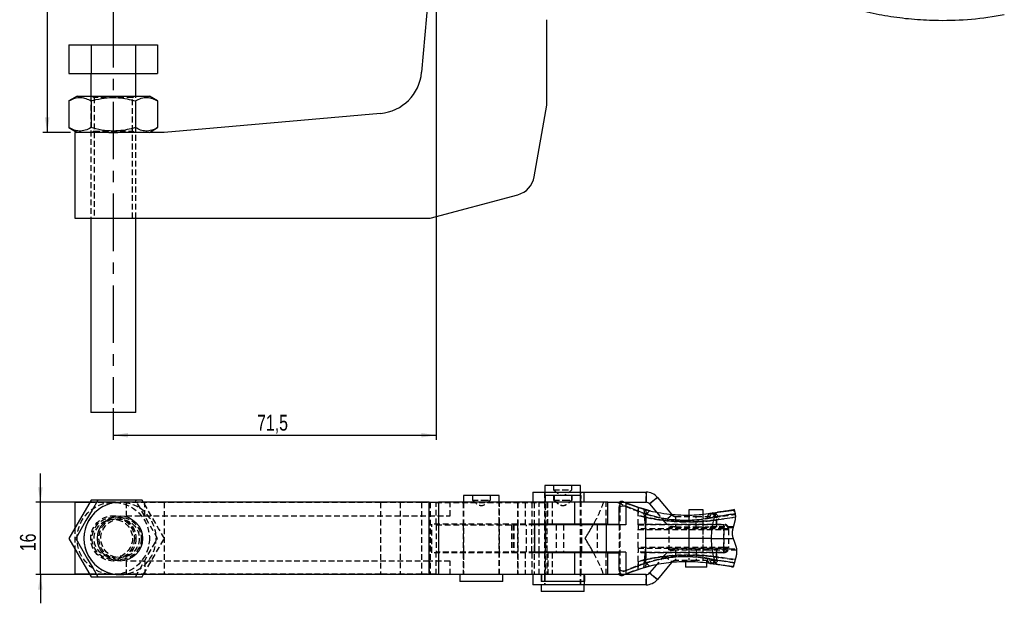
# Model space of a CAD drawing. Extents: x 35 to 398, y 17 to 289.
# Tile 1 of 7: x 35 to 253, y 17 to 147. Entities that reach past the tile are written whole.
import ezdxf

# ---------------------------------------------------------------- set-up
doc = ezdxf.new("R2010")
doc.units = 0
doc.linetypes.add('CENTERX2', pattern=[20.32, 12.7, -2.54, 2.54, -2.54])
doc.linetypes.add('HIDDEN', pattern=[1.905, 1.27, -0.635])
doc.layers.get('0').update_dxf_attribs({"linetype": 'CONTINUOUS'})
doc.styles.add('SLDTEXTSTYLE0', font='TXT', dxfattribs={"width": 0.75})
doc.dimstyles.new('SLDDIMSTYLE0', dxfattribs={"dimtxt": 3.5, "dimasz": 3.302, "dimexe": 0, "dimexo": 0.0625, "dimgap": 0.875, "dimtad": 1, "dimdec": 3, "dimrnd": 1e-09, "dimzin": 12, "dimtxsty": 'SLDTEXTSTYLE0', "dimsah": 1, "dimcen": 0.09, "dimazin": 3, "dimtfac": 1, "dimtdec": 3, "dimtofl": 0, "dimtmove": 0, "dimatfit": 3, "dimtolj": 1, "dimtzin": 12})
doc.dimstyles.new('SLDDIMSTYLE3', dxfattribs={"dimtxt": 3.5, "dimasz": 3.302, "dimexe": 0, "dimexo": 0.0625, "dimgap": 0.875, "dimtad": 1, "dimdec": 3, "dimrnd": 1e-09, "dimzin": 12, "dimtxsty": 'SLDTEXTSTYLE0', "dimsah": 1, "dimcen": 0.09, "dimazin": 3, "dimtfac": 1, "dimtdec": 3, "dimtmove": 0, "dimatfit": 3, "dimtolj": 1, "dimtzin": 12})

# ---------------------------------------------------------------- blocks, each defined once
blk = doc.blocks.new('_D')
at = {"color": 179, "linetype": 'CONTINUOUS'}
for p, q in [((48.49, 214.59), (40.37, 214.59)), ((41.37, 214.59), (41.37, 121.59)), ((46.49, 121.59), (40.37, 121.59))]:
    blk.add_line(p, q, dxfattribs=at)
for points in [[(41.37, 214.59), (40.86, 211.29), (41.88, 211.29)], [(41.37, 121.59), (41.88, 124.9), (40.86, 124.9)]]:
    blk.add_solid(points, dxfattribs=at)
at = {"color": 179, "linetype": 'CONTINUOUS', "insert": (36.86, 166.32, 0.1), "char_height": 3.5, "attachment_point": 1, "rotation": 90, "style": 'SLDTEXTSTYLE0'}
blk.add_mtext('93', dxfattribs=at)
blk = doc.blocks.new('_D_2')
at = {"color": 179, "linetype": 'CONTINUOUS'}
for p, q in [((127.49, 170.85), (127.49, 53.57)), ((55.99, 60.57), (55.99, 53.57)), ((55.99, 54.57), (127.49, 54.57))]:
    blk.add_line(p, q, dxfattribs=at)
for points in [[(55.99, 54.57), (59.29, 54.07), (59.29, 55.08)], [(127.49, 54.57), (124.19, 55.08), (124.19, 54.07)]]:
    blk.add_solid(points, dxfattribs=at)
at = {"color": 179, "linetype": 'CONTINUOUS', "insert": (87.84, 59.09, 0.1), "char_height": 3.5, "attachment_point": 1, "style": 'SLDTEXTSTYLE0'}
blk.add_mtext('71,5', dxfattribs=at)
blk = doc.blocks.new('_D_4')
at = {"color": 179, "linetype": 'CONTINUOUS'}
for p, q in [((39.85, 39.73), (39.85, 46.08)), ((56.49, 39.73), (38.85, 39.73)), ((39.85, 23.73), (39.85, 39.73)), ((56.49, 23.73), (38.85, 23.73)), ((39.85, 23.73), (39.85, 17.38))]:
    blk.add_line(p, q, dxfattribs=at)
for points in [[(39.85, 39.73), (40.36, 43.03), (39.34, 43.03)], [(39.85, 23.73), (39.34, 20.43), (40.36, 20.43)]]:
    blk.add_solid(points, dxfattribs=at)
at = {"color": 179, "linetype": 'CONTINUOUS', "insert": (35.34, 28.91, 3.6), "char_height": 3.5, "attachment_point": 1, "rotation": 90, "style": 'SLDTEXTSTYLE0'}
blk.add_mtext('16', dxfattribs=at)

msp = doc.modelspace()

# ---------------------------------------------------------------- linework, layer by layer
at = {"color": 7, "linetype": 'CONTINUOUS'}
for p, q in [((127.4896, 171.8537), (124.2546, 134.8778)), ((151.9896, 127.5936), (151.9896, 146.5207)), ((46.1746, 140.9936), (46.1746, 134.5936)), ((46.1746, 140.9936), (51.0821, 140.9936)), ((51.0821, 140.9936), (51.0821, 134.5936)), ((51.0821, 140.9936), (60.897, 140.9936)), ((60.897, 140.9936), (60.897, 134.5936)), ((60.897, 140.9936), (65.8045, 140.9936)), ((65.8045, 140.9936), (65.8045, 134.5936)), ((46.1746, 134.5936), (51.0821, 134.5936)), ((50.9896, 134.5936), (50.9896, 129.5936)), ((51.0821, 134.5936), (60.897, 134.5936)), ((60.897, 134.5936), (65.8045, 134.5936)), ((60.9896, 129.5936), (60.9896, 134.5936)), ((47.9896, 129.5936), (46.1746, 128.5458)), ((47.9896, 129.5936), (63.9896, 129.5936)), ((65.8045, 128.5458), (63.9896, 129.5936)), ((46.1746, 128.5458), (46.1746, 122.6415)), ((51.0821, 128.5458), (51.0821, 122.6415)), ((60.897, 128.5458), (60.897, 122.6415)), ((65.8045, 128.5458), (65.8045, 122.6415)), ((149.1961, 111.7514), (151.9896, 127.5936)), ((115.1642, 125.7874), (67.2295, 121.5936)), ((46.1746, 122.6415), (47.9896, 121.5936)), ((63.9896, 121.5936), (65.8045, 122.6415)), ((47.4896, 121.5936), (47.4896, 102.5936)), ((54.9915, 121.5936), (47.4896, 121.5936)), ((54.9915, 121.5936), (56.9876, 121.5936)), ((67.2295, 121.5936), (56.9876, 121.5936)), ((126.173, 102.5936), (145.5662, 107.79)), ((47.4896, 102.5936), (126.173, 102.5936)), ((50.9896, 102.5936), (50.9896, 59.5936)), ((60.9896, 59.5936), (60.9896, 102.5936)), ((60.9896, 59.5936), (50.9896, 59.5936)), ((148.8896, 41.981), (148.8896, 39.731)), ((148.8896, 41.981), (160.2224, 41.981)), ((151.5208, 43.481), (151.5208, 41.981)), ((159.4583, 43.481), (151.5208, 43.481)), ((159.4583, 41.981), (159.4583, 43.481)), ((160.2224, 39.731), (160.2224, 41.981)), ((160.2224, 41.981), (173.9624, 41.981)), ((173.9624, 41.981), (173.9624, 39.731)), ((51.0821, 40.231), (46.1746, 31.731)), ((47.4896, 39.6685), (47.4896, 34.0086)), ((50.7573, 39.6685), (47.4896, 39.6685)), ((52.479, 40.231), (51.0821, 40.231)), ((62.397, 40.231), (52.5821, 40.231)), ((125.8965, 39.731), (57.4896, 39.731)), ((62.7218, 39.6685), (62.397, 40.231)), ((125.8965, 23.731), (125.8965, 39.731)), ((125.8965, 39.731), (127.967, 39.731)), ((127.967, 39.731), (127.967, 23.731)), ((158.0777, 39.731), (127.967, 39.731)), ((133.5208, 41.231), (133.5208, 39.731)), ((141.4583, 41.231), (133.5208, 41.231)), ((141.4583, 39.731), (141.4583, 41.231)), ((151.5208, 41.231), (151.5208, 39.731)), ((159.4583, 41.231), (151.5208, 41.231)), ((158.0777, 39.731), (158.0777, 34.881)), ((165.4896, 39.731), (158.0777, 39.731)), ((159.4583, 39.731), (159.4583, 41.231)), ((165.4896, 34.881), (165.4896, 39.731)), ((165.4896, 39.731), (173.9624, 39.731)), ((169.3784, 39.6523), (173.2236, 38.2874)), ((176.452, 40.8201), (174.7284, 39.3738)), ((174.7284, 39.3738), (176.2411, 37.5711)), ((176.452, 40.8201), (179.5861, 37.085)), ((167.9896, 38.4732), (167.9896, 38.731)), ((167.9896, 34.731), (167.9896, 38.4732)), ((173.5201, 37.2855), (169.4517, 38.8477)), ((174.3563, 37.9964), (172.8545, 38.4184)), ((173.2236, 38.2874), (173.6375, 38.1699)), ((173.9343, 37.1524), (173.5201, 37.2855)), ((183.4388, 38.081), (183.4388, 36.9058)), ((186.6138, 38.081), (183.4388, 38.081)), ((186.6138, 37.1002), (186.6138, 38.081)), ((188.7774, 37.3791), (189.9034, 37.5648)), ((189.3439, 37.4484), (192.863, 37.9397)), ((193.278, 38.0799), (192.8376, 38.0186)), ((158.0777, 34.881), (149.2551, 34.881)), ((149.2551, 34.881), (149.2551, 28.581)), ((151.5208, 34.881), (151.5208, 34.731)), ((165.4896, 34.881), (158.0777, 34.881)), ((159.4583, 34.731), (159.4583, 34.881)), ((159.5682, 34.731), (159.5682, 34.881)), ((165.4896, 34.881), (167.9896, 34.881)), ((189.1019, 36.4634), (188.0783, 36.2599)), ((189.0993, 36.4501), (189.1019, 36.4634)), ((162.2369, 34.731), (149.2551, 34.731)), ((169.4818, 34.731), (162.2369, 34.731)), ((46.1746, 31.731), (51.0821, 23.231)), ((188.4377, 31.731), (173.9338, 31.731)), ((188.4377, 31.731), (193.2801, 31.731)), ((47.4896, 29.4535), (47.4896, 23.7935)), ((162.2369, 28.731), (149.2551, 28.731)), ((158.0777, 28.581), (149.2551, 28.581)), ((151.5208, 28.731), (151.5208, 28.581)), ((158.0777, 28.581), (158.0777, 23.731)), ((165.4896, 28.581), (158.0777, 28.581)), ((159.4583, 28.581), (159.4583, 28.731)), ((159.5682, 28.581), (159.5682, 28.731)), ((169.4818, 28.731), (162.2369, 28.731)), ((165.4896, 23.731), (165.4896, 28.581)), ((165.4896, 28.581), (167.9896, 28.581)), ((167.9896, 24.9889), (167.9896, 28.731)), ((169.4517, 24.6143), (173.5201, 26.1766)), ((173.5201, 26.1766), (173.9343, 26.3097)), ((179.5916, 26.3836), (176.452, 22.642)), ((182.6513, 26.5456), (182.6513, 25.381)), ((187.4013, 25.381), (187.4013, 26.27)), ((187.5189, 27.3094), (189.0926, 27.0315)), ((188.0531, 26.1928), (188.7774, 26.0829)), ((189.9226, 25.9229), (188.1817, 26.1775)), ((189.0926, 27.0315), (189.0902, 27.0439)), ((167.9896, 24.731), (167.9896, 24.9889)), ((173.2236, 25.1747), (169.3784, 23.8097)), ((174.8679, 25.6094), (172.1896, 24.8568)), ((173.6375, 25.2922), (173.2236, 25.1747)), ((176.2454, 25.8961), (174.7284, 24.0882)), ((174.7284, 24.0882), (176.452, 22.642)), ((175.7864, 25.7978), (174.8679, 25.6094)), ((187.4013, 25.381), (182.6513, 25.381)), ((188.7774, 26.0829), (188.3379, 26.1537)), ((192.8376, 25.4435), (188.7774, 26.0829)), ((193.3039, 25.3786), (192.8376, 25.4435)), ((192.863, 25.5224), (192.982, 25.508)), ((50.7573, 23.7935), (47.4896, 23.7935)), ((51.0821, 23.231), (52.479, 23.231)), ((52.5821, 23.231), (62.397, 23.231)), ((125.8965, 23.731), (57.4896, 23.731)), ((62.397, 23.231), (62.7218, 23.7935)), ((127.967, 23.731), (125.8965, 23.731)), ((158.0777, 23.731), (127.967, 23.731)), ((132.7271, 23.731), (132.7271, 22.231)), ((142.2521, 22.231), (132.7271, 22.231)), ((142.2521, 22.231), (142.2521, 23.731)), ((148.8896, 23.731), (148.8896, 21.481)), ((150.7271, 23.731), (150.7271, 22.231)), ((160.2521, 22.231), (150.7271, 22.231)), ((165.4896, 23.731), (158.0777, 23.731)), ((160.2224, 22.231), (160.2224, 21.481)), ((160.2521, 22.231), (160.2521, 23.731)), ((173.9624, 23.731), (165.4896, 23.731)), ((173.9624, 23.731), (173.9624, 21.481)), ((160.2224, 21.481), (148.8896, 21.481)), ((150.7271, 21.481), (150.7271, 19.981)), ((160.2521, 19.981), (150.7271, 19.981)), ((173.9624, 21.481), (160.2224, 21.481)), ((160.2521, 19.981), (160.2521, 21.481))]:
    msp.add_line(p, q, dxfattribs=at)
at = {"color": 179, "linetype": 'CENTERX2'}
msp.add_line((55.9896, 148.6735), (55.9896, 61.5739), dxfattribs=at)
at = {"color": 7, "linetype": 'HIDDEN'}
for p, q in [((50.9896, 129.5936), (50.9896, 102.5936)), ((51.3163, 129.5936), (51.7396, 129.2973)), ((60.2396, 129.2973), (51.7396, 129.2973)), ((51.7396, 129.2973), (51.7396, 121.89)), ((60.2396, 129.2973), (60.6628, 129.5936)), ((60.2396, 121.89), (60.2396, 129.2973)), ((60.9896, 102.5936), (60.9896, 129.5936)), ((51.7396, 121.89), (51.3163, 121.5936)), ((51.7396, 121.89), (60.2396, 121.89)), ((51.7396, 121.5936), (51.7396, 102.5936)), ((60.6628, 121.5936), (60.2396, 121.89)), ((60.2396, 102.5936), (60.2396, 121.5936)), ((151.4896, 41.981), (151.4896, 39.731)), ((151.5208, 41.981), (151.5208, 41.231)), ((153.4896, 43.481), (153.4896, 42.481)), ((153.4896, 42.481), (155.4896, 42.481)), ((155.4896, 42.481), (157.4896, 42.481)), ((157.4896, 42.481), (157.4896, 43.481)), ((159.4583, 41.231), (159.4583, 41.981)), ((159.4896, 39.731), (159.4896, 41.981)), ((173.9624, 39.731), (173.9624, 41.981)), ((67.2294, 39.6685), (50.7573, 39.6685)), ((58.8354, 39.731), (58.8354, 36.731)), ((65.8045, 31.731), (60.897, 40.231)), ((62.9865, 36.731), (62.9865, 39.731)), ((67.2294, 39.6685), (67.2294, 23.7935)), ((115.1642, 39.6685), (67.2294, 39.6685)), ((115.1642, 39.6685), (115.1642, 23.7935)), ((124.2546, 39.6685), (115.1642, 39.6685)), ((119.4896, 39.731), (119.4896, 23.731)), ((124.2546, 39.6685), (124.2546, 23.7935)), ((127.4896, 39.6685), (124.2546, 39.6685)), ((125.8965, 36.731), (125.8965, 39.731)), ((126.173, 39.6685), (126.173, 23.7935)), ((127.4896, 34.881), (127.4896, 39.731)), ((127.4896, 39.6685), (152.2367, 39.6685)), ((130.5486, 36.731), (130.5486, 39.731)), ((133.4896, 39.731), (133.4896, 34.881)), ((133.5208, 39.731), (133.5208, 23.731)), ((135.4896, 41.231), (135.4896, 40.231)), ((135.4896, 40.231), (137.804, 40.231)), ((137.804, 40.231), (139.4896, 40.231)), ((139.4896, 40.231), (139.4896, 41.231)), ((141.4583, 23.731), (141.4583, 39.731)), ((141.4896, 34.881), (141.4896, 39.731)), ((145.4896, 39.731), (145.4896, 34.881)), ((145.5662, 39.6685), (145.5662, 23.7935)), ((147.1972, 39.731), (147.1972, 34.881)), ((148.6909, 39.731), (148.6909, 34.881)), ((149.1961, 39.6685), (149.1961, 23.7935)), ((150.2915, 34.881), (150.2915, 39.731)), ((151.4896, 39.731), (151.4896, 34.881)), ((151.5208, 39.731), (151.5208, 34.881)), ((151.6307, 41.231), (151.6307, 23.731)), ((151.9896, 39.6685), (151.9896, 23.7935)), ((152.2367, 34.731), (152.2367, 39.6685)), ((153.1972, 39.731), (153.1972, 34.881)), ((153.4896, 41.231), (153.4896, 40.231)), ((153.4896, 40.231), (155.804, 40.231)), ((153.5994, 41.231), (153.5994, 40.231)), ((155.804, 40.231), (157.4896, 40.231)), ((157.4896, 40.231), (157.4896, 41.231)), ((157.4896, 40.231), (157.5994, 40.231)), ((157.5994, 40.231), (157.5994, 41.231)), ((159.5682, 41.231), (159.4583, 41.231)), ((159.4583, 34.881), (159.4583, 39.731)), ((159.4896, 34.881), (159.4896, 39.731)), ((159.5682, 34.881), (159.5682, 41.231)), ((165.1105, 34.881), (165.1105, 39.731)), ((168.1896, 39.8401), (167.9896, 39.731)), ((168.1896, 39.8401), (168.1896, 39.731)), ((168.1896, 24.131), (168.1896, 39.331)), ((168.9659, 39.8296), (169.1935, 39.731)), ((174.7284, 39.3738), (176.452, 40.8201)), ((172.1896, 38.6052), (174.8679, 37.8526)), ((172.1896, 38.6052), (172.1896, 36.835)), ((172.8545, 38.4184), (172.1896, 38.6052)), ((172.1896, 36.835), (172.1896, 38.6052)), ((173.5201, 37.2855), (173.9343, 37.1524)), ((173.6375, 38.1699), (173.7638, 38.0805)), ((174.8679, 37.8526), (174.3563, 37.9964)), ((176.2411, 37.5711), (177.9857, 35.492)), ((179.5861, 37.085), (179.7093, 36.9382)), ((186.6138, 26.881), (186.6138, 37.1002)), ((188.1817, 37.2845), (188.3456, 37.3091)), ((188.3456, 37.3091), (189.3439, 37.4484)), ((193.5151, 38.02), (192.8423, 37.9368)), ((192.863, 37.9397), (193.5156, 38.0186)), ((193.4854, 38.1087), (193.278, 38.0799)), ((58.8354, 36.731), (62.9865, 36.731)), ((62.9865, 36.731), (125.8965, 36.731)), ((125.8965, 36.731), (130.5486, 36.731)), ((149.2551, 34.881), (126.5214, 34.881)), ((126.5214, 28.581), (126.5214, 34.881)), ((127.4896, 34.881), (127.4896, 34.731)), ((173.9338, 36.3936), (172.1896, 36.835)), ((172.1896, 36.835), (173.9338, 36.3936)), ((172.1896, 34.731), (172.1896, 36.835)), ((172.1896, 34.881), (191.1896, 34.881)), ((173.9338, 34.881), (173.9338, 36.3936)), ((173.9338, 36.3936), (173.9338, 34.731)), ((179.7093, 36.9382), (177.9857, 35.492)), ((180.4753, 36.581), (180.4753, 34.331)), ((180.4753, 36.581), (185.0263, 36.581)), ((183.4263, 36.581), (183.4263, 34.331)), ((183.4388, 36.9058), (183.4388, 26.881)), ((185.0263, 34.331), (185.0263, 36.581)), ((185.0263, 36.581), (189.6263, 36.581)), ((186.6263, 34.331), (186.6263, 36.581)), ((187.5189, 36.1526), (189.0926, 36.4305)), ((189.0926, 36.4305), (189.0902, 36.4182)), ((189.5419, 35.8255), (189.3608, 35.8011)), ((193.7873, 36.4093), (189.5419, 35.8255)), ((189.5419, 35.8259), (190.0071, 35.8998)), ((189.5419, 35.8259), (189.5419, 34.731)), ((189.5419, 34.881), (189.5419, 35.8255)), ((189.6263, 34.331), (189.6263, 36.581)), ((190.0071, 35.8998), (193.7909, 36.4868)), ((191.1896, 34.881), (191.1896, 33.881)), ((47.4896, 34.0086), (47.4896, 29.4535)), ((127.4896, 34.731), (127.4896, 28.731)), ((127.4896, 34.731), (145.4896, 34.731)), ((133.4896, 34.731), (133.4896, 28.731)), ((141.4896, 28.731), (141.4896, 34.731)), ((144.1796, 34.731), (144.1796, 28.731)), ((144.5395, 34.731), (144.5395, 28.731)), ((144.6562, 34.731), (144.6562, 28.731)), ((149.2551, 34.731), (145.4896, 34.731)), ((145.4896, 34.731), (145.4896, 28.731)), ((147.4896, 28.731), (147.4896, 34.731)), ((148.6909, 28.731), (148.6909, 34.731)), ((150.2915, 28.731), (150.2915, 34.731)), ((151.4896, 34.731), (151.4896, 28.731)), ((151.5208, 34.731), (151.5208, 28.731)), ((151.697, 34.731), (151.697, 28.731)), ((154.036, 34.731), (154.036, 28.731)), ((155.6396, 34.731), (155.6396, 28.731)), ((159.4583, 28.731), (159.4583, 34.731)), ((159.4896, 28.731), (159.4896, 34.731)), ((159.5682, 28.731), (159.5682, 34.731)), ((159.697, 28.731), (159.697, 34.731)), ((163.1431, 34.731), (163.1431, 28.731)), ((165.1105, 34.731), (165.1105, 28.731)), ((165.1896, 28.731), (165.1896, 34.731)), ((167.9896, 34.731), (167.9896, 28.731)), ((172.1896, 34.731), (173.9338, 34.731)), ((172.1896, 34.731), (172.1896, 33.731)), ((191.1896, 33.881), (172.1896, 33.881)), ((172.1896, 33.731), (191.1896, 33.731)), ((172.1896, 29.731), (172.1896, 33.731)), ((189.5419, 34.731), (173.9338, 34.731)), ((179.0263, 34.231), (179.1263, 34.331)), ((179.0263, 34.231), (179.0263, 34.0436)), ((179.0263, 34.0436), (179.0263, 29.4185)), ((193.2478, 34.0436), (179.0263, 34.0436)), ((180.4753, 34.331), (179.1263, 34.331)), ((180.4753, 34.331), (185.0263, 34.331)), ((183.4263, 34.331), (183.4263, 29.131)), ((185.0263, 34.331), (187.9236, 34.331)), ((186.6263, 29.131), (186.6263, 34.331)), ((193.3226, 34.331), (187.9236, 34.331)), ((191.1896, 34.731), (189.5419, 34.731)), ((191.1896, 33.731), (191.1896, 34.731)), ((191.1896, 29.581), (191.1896, 33.881)), ((192.1896, 33.881), (191.1896, 33.881)), ((191.1896, 33.731), (192.1896, 33.731)), ((191.1896, 33.731), (191.1896, 29.731)), ((192.1896, 33.881), (192.1896, 33.731)), ((192.1896, 33.731), (192.1896, 29.731)), ((60.897, 23.231), (65.8045, 31.731)), ((188.4377, 31.731), (173.9338, 31.731)), ((188.4377, 31.731), (193.2801, 31.731)), ((149.2551, 28.581), (126.5214, 28.581)), ((145.4896, 28.731), (127.4896, 28.731)), ((127.4896, 28.581), (127.4896, 28.731)), ((127.4896, 23.731), (127.4896, 28.581)), ((133.4896, 28.581), (133.4896, 23.731)), ((141.4896, 23.731), (141.4896, 28.581)), ((149.2551, 28.731), (145.4896, 28.731)), ((145.4896, 28.581), (145.4896, 23.731)), ((147.1972, 28.581), (147.1972, 23.731)), ((148.6909, 28.581), (148.6909, 23.731)), ((150.2915, 23.731), (150.2915, 28.581)), ((151.4896, 28.581), (151.4896, 23.731)), ((151.5208, 28.581), (151.5208, 23.731)), ((152.2367, 28.731), (152.2367, 23.7935)), ((153.1972, 28.581), (153.1972, 23.731)), ((159.4583, 23.731), (159.4583, 28.581)), ((159.4896, 23.731), (159.4896, 28.581)), ((159.5682, 23.731), (159.5682, 28.581)), ((165.1105, 23.731), (165.1105, 28.581)), ((191.1896, 29.731), (172.1896, 29.731)), ((172.1896, 29.731), (172.1896, 28.731)), ((172.1896, 29.581), (191.1896, 29.581)), ((172.1896, 26.6271), (172.1896, 28.731)), ((173.9338, 28.731), (172.1896, 28.731)), ((191.1896, 28.581), (172.1896, 28.581)), ((173.9338, 28.731), (189.5419, 28.731)), ((173.9338, 28.731), (173.9338, 27.0685)), ((173.9338, 27.0685), (173.9338, 28.581)), ((179.0263, 29.4185), (194.0301, 29.4185)), ((179.0263, 29.231), (179.0263, 29.4185)), ((179.1263, 29.131), (179.0263, 29.231)), ((180.4753, 29.131), (179.1263, 29.131)), ((180.4753, 29.131), (180.4753, 26.881)), ((185.0263, 29.131), (180.4753, 29.131)), ((183.4263, 29.131), (183.4263, 26.881)), ((185.0263, 29.131), (185.0263, 26.881)), ((187.9236, 29.131), (185.0263, 29.131)), ((186.6263, 26.881), (186.6263, 29.131)), ((194.0676, 29.131), (187.9236, 29.131)), ((189.5419, 28.731), (191.1896, 28.731)), ((189.5419, 28.731), (189.5419, 27.6366)), ((189.5419, 27.6361), (189.5419, 28.581)), ((189.6263, 26.881), (189.6263, 29.131)), ((192.1896, 29.731), (191.1896, 29.731)), ((191.1896, 28.731), (191.1896, 29.731)), ((191.1896, 29.581), (192.1896, 29.581)), ((191.1896, 29.581), (191.1896, 28.581)), ((192.1896, 29.731), (192.1896, 29.581)), ((62.9865, 26.731), (58.8354, 26.731)), ((58.8354, 26.731), (58.8354, 23.731)), ((125.8965, 26.731), (62.9865, 26.731)), ((62.9865, 26.731), (62.9865, 23.731)), ((130.5486, 26.731), (125.8965, 26.731)), ((125.8965, 26.731), (125.8965, 23.731)), ((130.5486, 23.731), (130.5486, 26.731)), ((172.1896, 26.6271), (173.9338, 27.0685)), ((173.9338, 27.0685), (172.1896, 26.6271)), ((172.1896, 26.6271), (172.1896, 24.8568)), ((172.1896, 24.8568), (172.1896, 26.6271)), ((173.9343, 26.3097), (173.5201, 26.1766)), ((177.9857, 27.9701), (176.2454, 25.8961)), ((177.9857, 27.9701), (179.7093, 26.5238)), ((179.7093, 26.5238), (179.5916, 26.3836)), ((185.0263, 26.881), (180.4753, 26.881)), ((182.6513, 26.881), (182.6513, 26.5456)), ((189.6263, 26.881), (185.0263, 26.881)), ((187.4013, 26.27), (187.4013, 26.881)), ((188.3379, 26.1537), (187.9721, 26.2023)), ((189.1019, 26.9986), (188.0783, 27.2022)), ((189.0993, 27.0119), (189.1019, 26.9986)), ((189.5419, 27.6366), (189.3608, 27.6609)), ((193.7595, 27.0566), (189.5419, 27.6366)), ((189.5419, 27.6361), (190.0071, 27.5623)), ((190.0071, 27.5623), (193.7383, 26.9835)), ((167.9896, 24.731), (167.9896, 24.9889)), ((176.452, 22.642), (174.7284, 24.0882)), ((192.982, 25.508), (193.3217, 25.4669)), ((67.2294, 23.7935), (50.7573, 23.7935)), ((115.1642, 23.7935), (67.2294, 23.7935)), ((124.2546, 23.7935), (115.1642, 23.7935)), ((127.4896, 23.7935), (124.2546, 23.7935)), ((127.4896, 23.7935), (152.2367, 23.7935)), ((150.8369, 23.731), (150.8369, 22.231)), ((151.4896, 23.731), (151.4896, 21.481)), ((151.5208, 23.731), (151.5208, 21.481)), ((159.4583, 21.481), (159.4583, 23.731)), ((159.4896, 21.481), (159.4896, 23.731)), ((160.2224, 23.731), (160.2224, 22.231)), ((160.3619, 22.231), (160.2521, 22.231)), ((160.3619, 22.231), (160.3619, 23.731)), ((167.9896, 23.731), (168.1896, 23.622)), ((168.1896, 23.731), (168.1896, 23.622)), ((169.1935, 23.731), (168.9659, 23.6325)), ((173.9624, 21.481), (173.9624, 23.731))]:
    msp.add_line(p, q, dxfattribs=at)
at = {"color": 8, "linetype": 'CONTINUOUS'}
for p, q in [((168.1896, 39.731), (168.1896, 39.331)), ((168.1896, 24.131), (168.1896, 23.731))]:
    msp.add_line(p, q, dxfattribs=at)
at = {"color": 7, "linetype": 'CONTINUOUS', "flags": 128}
for points in [[(52.5821, 40.231), (51.2968, 38.0048), (49.9539, 35.6788), (48.8124, 33.7018), (47.6746, 31.731)], [(169.4517, 38.8477), (169.2117, 38.885), (168.9572, 38.8953), (168.7048, 38.8781), (168.471, 38.8343), (168.2711, 38.767), (168.1182, 38.6804), (168.0222, 38.5803), (167.9896, 38.4732)], [(169.4517, 38.8477), (169.4645, 37.5055), (169.4745, 36.1307), (169.4818, 34.731)], [(173.2236, 38.2874), (173.3041, 38.248), (173.3745, 38.18), (173.4333, 38.0848), (173.4792, 37.9644), (173.5113, 37.8211), (173.529, 37.6579), (173.532, 37.4781), (173.5201, 37.2855)], [(193.3039, 25.3786), (193.3125, 25.4223), (193.3215, 25.466), (193.3217, 25.4669), (193.3306, 25.5087), (193.3397, 25.5506), (193.3492, 25.5928), (193.3589, 25.635), (193.3716, 25.689), (193.3847, 25.743), (193.3982, 25.797), (193.412, 25.8511), (193.426, 25.9052), (193.4404, 25.9593), (193.455, 26.0134), (193.4714, 26.073), (193.488, 26.1326), (193.5049, 26.1922), (193.522, 26.2518), (193.5392, 26.3115), (193.5552, 26.3661), (193.5713, 26.4208), (193.599, 26.5145), (193.6269, 26.6083), (193.6549, 26.702), (193.6829, 26.7958), (193.7107, 26.8896), (193.7383, 26.9835), (193.7595, 27.0566), (193.7771, 27.1177), (193.7945, 27.1788), (193.8116, 27.2399), (193.8284, 27.301), (193.845, 27.362), (193.8612, 27.4231), (193.8737, 27.4711), (193.886, 27.519), (193.898, 27.567), (193.9098, 27.6149), (193.9213, 27.6628), (193.9325, 27.7107), (193.9434, 27.7586), (193.954, 27.8065), (193.9643, 27.8544), (193.9742, 27.9022), (193.9838, 27.9501), (193.993, 27.9979), (194.0013, 28.043), (194.0093, 28.088), (194.0169, 28.1331), (194.0242, 28.1781), (194.031, 28.2231), (194.0369, 28.264), (194.0424, 28.3049), (194.0476, 28.3457), (194.0525, 28.3866), (194.0569, 28.4274), (194.061, 28.4682), (194.0647, 28.509), (194.0678, 28.5463), (194.0705, 28.5837), (194.0729, 28.621), (194.075, 28.6583), (194.0766, 28.6956), (194.078, 28.7329), (194.0788, 28.7649), (194.0794, 28.7968), (194.0796, 28.8287), (194.0796, 28.8606), (194.0794, 28.8925), (194.0788, 28.9243), (194.0779, 28.9562), (194.0766, 28.9912), (194.0749, 29.0262), (194.0729, 29.0611), (194.0704, 29.0961), (194.0676, 29.131), (194.0647, 29.1633), (194.0614, 29.1955), (194.0578, 29.2278), (194.0539, 29.26), (194.0496, 29.2922), (194.0452, 29.3238), (194.0404, 29.3554), (194.0354, 29.3869), (194.0301, 29.4185), (194.0242, 29.452), (194.018, 29.4855), (194.0115, 29.519), (194.0047, 29.5525), (193.9976, 29.586), (193.9903, 29.6194), (193.9813, 29.6589), (193.9719, 29.6982), (193.9622, 29.7376), (193.9522, 29.777), (193.9416, 29.8171), (193.9307, 29.8572), (193.9196, 29.8973), (193.9081, 29.9374), (193.8963, 29.9775), (193.8842, 30.0175), (193.8719, 30.0576), (193.8565, 30.1067), (193.8407, 30.1558), (193.8245, 30.2049), (193.8081, 30.254), (193.7914, 30.303), (193.7744, 30.3521), (193.7541, 30.4098), (193.7334, 30.4676), (193.7125, 30.5253), (193.6914, 30.5831), (193.6609, 30.6655), (193.6302, 30.7479), (193.5992, 30.8303), (193.5682, 30.9127), (193.5373, 30.9951), (193.5153, 31.0539), (193.4934, 31.1127), (193.4716, 31.1716), (193.45, 31.2304), (193.4287, 31.2893), (193.4077, 31.3481), (193.3869, 31.407), (193.3708, 31.4533), (193.355, 31.4995), (193.3395, 31.5458), (193.3242, 31.5921), (193.3091, 31.6384), (193.2944, 31.6847), (193.2801, 31.731), (193.2687, 31.7685), (193.2576, 31.8059), (193.2467, 31.8433), (193.2361, 31.8808), (193.2258, 31.9183), (193.2157, 31.9557), (193.2065, 31.9911), (193.1975, 32.0264), (193.1888, 32.0618), (193.1804, 32.0972), (193.1723, 32.1326), (193.1644, 32.168), (193.1569, 32.2034), (193.1497, 32.2388), (193.1428, 32.2743), (193.1362, 32.3098), (193.1301, 32.3446), (193.1243, 32.3795), (193.1189, 32.4143), (193.1138, 32.4492), (193.1098, 32.4788), (193.106, 32.5084), (193.1025, 32.5381), (193.0992, 32.5677), (193.0963, 32.5974), (193.0936, 32.6271), (193.0913, 32.6551), (193.0893, 32.6831), (193.0876, 32.7111), (193.0861, 32.7391), (193.0849, 32.7671), (193.0839, 32.7984), (193.0832, 32.8298), (193.0828, 32.8611), (193.0827, 32.8924), (193.0829, 32.9238), (193.0834, 32.9552), (193.0843, 32.9866), (193.0854, 33.018), (193.087, 33.0538), (193.089, 33.0896), (193.0914, 33.1255), (193.0941, 33.1614), (193.0971, 33.1973), (193.1004, 33.2325), (193.1041, 33.2678), (193.108, 33.3031), (193.1123, 33.3384), (193.1169, 33.3745), (193.1218, 33.4105), (193.127, 33.4466), (193.1325, 33.4827), (193.1383, 33.5188), (193.1443, 33.5549), (193.1506, 33.591), (193.1583, 33.6332), (193.1663, 33.6754), (193.1746, 33.7176), (193.1832, 33.7598), (193.1921, 33.802), (193.2012, 33.8443), (193.2124, 33.8941), (193.2239, 33.9439), (193.2357, 33.9937), (193.2478, 34.0436), (193.2622, 34.101), (193.2768, 34.1585), (193.2918, 34.216), (193.3071, 34.2735), (193.3226, 34.331), (193.3427, 34.4042), (193.3631, 34.4774), (193.3836, 34.5506), (193.4044, 34.6238), (193.4253, 34.6971), (193.4462, 34.7703), (193.4671, 34.8436), (193.4861, 34.9108), (193.5051, 34.9779), (193.5238, 35.0451), (193.5423, 35.1123), (193.5606, 35.1795), (193.5785, 35.2467), (193.5933, 35.3031), (193.6078, 35.3595), (193.622, 35.4159), (193.6358, 35.4723), (193.6464, 35.5166), (193.6567, 35.561), (193.6668, 35.6053), (193.6766, 35.6496), (193.6851, 35.6891), (193.6934, 35.7286), (193.7014, 35.7682), (193.7091, 35.8077), (193.7166, 35.8472), (193.7238, 35.8867), (193.7307, 35.9263), (193.7373, 35.9657), (193.7429, 36.0013), (193.7483, 36.0368), (193.7534, 36.0723), (193.7583, 36.1078), (193.7629, 36.1433), (193.7671, 36.1788), (193.7711, 36.2143), (193.7745, 36.2468), (193.7776, 36.2793), (193.7805, 36.3118), (193.783, 36.3443), (193.7853, 36.3768), (193.7873, 36.4093), (193.7887, 36.4351), (193.7899, 36.4609), (193.7909, 36.4868), (193.7919, 36.5171), (193.7926, 36.5474), (193.7929, 36.5778), (193.7931, 36.6081), (193.7929, 36.6384), (193.7924, 36.6687), (193.7917, 36.6972), (193.7908, 36.7258), (193.7895, 36.7543), (193.788, 36.7829), (193.7862, 36.8114), (193.7839, 36.8432), (193.7812, 36.875), (193.7782, 36.9068), (193.7749, 36.9386), (193.7713, 36.9704), (193.7674, 37.0022), (193.7631, 37.0339), (193.7586, 37.0657), (193.7542, 37.0943), (193.7496, 37.1229), (193.7448, 37.1515), (193.7398, 37.1801), (193.7337, 37.2134), (193.7273, 37.2466), (193.7206, 37.2799), (193.7136, 37.3132), (193.7064, 37.3464), (193.6989, 37.3797), (193.6912, 37.4129), (193.6824, 37.4495), (193.6734, 37.486), (193.664, 37.5225), (193.6544, 37.559), (193.6446, 37.5955), (193.6355, 37.6284), (193.6263, 37.6612), (193.6169, 37.6941), (193.6033, 37.7405), (193.5893, 37.7869), (193.5751, 37.8332), (193.5606, 37.8796), (193.5458, 37.9259), (193.5308, 37.9723), (193.5156, 38.0186), (193.5151, 38.02), (193.5004, 38.0644), (193.4854, 38.1087), (193.4854, 38.1089)], [(47.6746, 31.731), (48.9599, 29.5048), (50.3028, 27.1788), (51.4442, 25.2018), (52.5821, 23.231)], [(169.4818, 28.731), (169.4745, 27.3314), (169.4645, 25.9566), (169.4517, 24.6143)], [(173.2236, 25.1747), (173.3041, 25.214), (173.3745, 25.282), (173.4333, 25.3772), (173.4792, 25.4977), (173.5113, 25.641), (173.529, 25.8042), (173.532, 25.984), (173.5201, 26.1766)], [(167.9896, 24.9889), (168.0222, 24.8818), (168.1182, 24.7817), (168.2711, 24.6951), (168.471, 24.6277), (168.7048, 24.584), (168.9572, 24.5667), (169.2117, 24.5771), (169.4517, 24.6143)]]:
    msp.add_lwpolyline(points, dxfattribs=at)
at = {"color": 7, "linetype": 'HIDDEN', "flags": 128}
for points in [[(67.3045, 31.731), (66.0192, 33.9572), (64.6763, 36.2832), (63.5349, 38.2603), (62.7218, 39.6685)], [(173.2236, 38.2874), (173.3041, 38.248), (173.3745, 38.18), (173.4333, 38.0848), (173.4792, 37.9644), (173.5113, 37.8211), (173.529, 37.6579), (173.532, 37.4781), (173.5201, 37.2855)], [(174.8679, 37.8526), (174.7456, 37.8486), (174.6136, 37.7821), (174.4776, 37.6559), (174.3434, 37.4755), (174.2168, 37.2485), (174.1032, 36.9848), (174.0075, 36.6957), (173.9338, 36.3936)], [(174.8679, 37.8526), (174.7456, 37.8486), (174.6136, 37.7821), (174.4776, 37.6559), (174.3434, 37.4755), (174.2168, 37.2485), (174.1032, 36.9848), (174.0075, 36.6957), (173.9338, 36.3936)], [(188.1817, 37.2845), (188.3807, 37.2816), (188.5808, 37.2148), (188.7732, 37.0869), (188.9497, 36.9035), (189.1027, 36.6725), (189.2255, 36.4038), (189.3128, 36.1091), (189.3608, 35.8011)], [(188.3379, 37.3083), (188.5412, 37.3068), (188.7456, 37.241), (188.9422, 37.1137), (189.1226, 36.9304), (189.2788, 36.6992), (189.4041, 36.4301), (189.4931, 36.1347), (189.5419, 35.8259)], [(188.3456, 37.3091), (188.5485, 37.3066), (188.7523, 37.24), (188.948, 37.1122), (189.1273, 36.9288), (189.2823, 36.6977), (189.4064, 36.4288), (189.4942, 36.1338), (189.5419, 35.8255)], [(188.7774, 37.3791), (188.9829, 37.3802), (189.1904, 37.3163), (189.3906, 37.1902), (189.5748, 37.0075), (189.7348, 36.7762), (189.8638, 36.5063), (189.9559, 36.2099), (190.0071, 35.8998)], [(62.7218, 23.7935), (63.6823, 25.4572), (65.0253, 27.7832), (66.1667, 29.7603), (67.3045, 31.731)], [(173.2236, 25.1747), (173.3041, 25.214), (173.3745, 25.282), (173.4333, 25.3772), (173.4792, 25.4977), (173.5113, 25.641), (173.529, 25.8042), (173.532, 25.984), (173.5201, 26.1766)], [(174.8679, 25.6094), (174.7456, 25.6134), (174.6136, 25.6799), (174.4776, 25.8061), (174.3434, 25.9866), (174.2168, 26.2136), (174.1032, 26.4773), (174.0075, 26.7664), (173.9338, 27.0685)], [(174.8679, 25.6094), (174.7456, 25.6134), (174.6136, 25.6799), (174.4776, 25.8061), (174.3434, 25.9866), (174.2168, 26.2136), (174.1032, 26.4773), (174.0075, 26.7664), (173.9338, 27.0685)], [(188.1817, 26.1775), (188.3807, 26.1804), (188.5808, 26.2473), (188.7732, 26.3751), (188.9497, 26.5586), (189.1027, 26.7896), (189.2255, 27.0583), (189.3128, 27.3529), (189.3608, 27.6609)], [(188.3379, 26.1537), (188.5412, 26.1553), (188.7456, 26.2211), (188.9422, 26.3484), (189.1226, 26.5316), (189.2788, 26.7628), (189.4041, 27.032), (189.4931, 27.3273), (189.5419, 27.6361)], [(188.3456, 26.153), (188.5485, 26.1555), (188.7523, 26.2221), (188.948, 26.3498), (189.1273, 26.5332), (189.2823, 26.7644), (189.4064, 27.0333), (189.4942, 27.3282), (189.5419, 27.6366)], [(188.7774, 26.0829), (188.9829, 26.0818), (189.1904, 26.1457), (189.3906, 26.2718), (189.5748, 26.4545), (189.7348, 26.6859), (189.8638, 26.9557), (189.9559, 27.2522), (190.0071, 27.5623)]]:
    msp.add_lwpolyline(points, dxfattribs=at)
at = {"color": 7, "linetype": 'HIDDEN'}
for centre, radius in [((55.9896, 31.731), 8), ((55.9896, 31.731), 5), ((55.9896, 31.731), 4.6733), ((55.9896, 31.731), 4.25), ((57.4896, 31.731), 4.6733), ((57.4896, 31.731), 4.25)]:
    msp.add_circle(centre, radius, dxfattribs=at)
at = {"color": 7, "linetype": 'CONTINUOUS'}
msp.add_circle((57.4896, 31.731), 5, dxfattribs=at)
for centre, radius, start, end in [((114.2926, 135.7493), 10, 275.000001, 355), ((144.2721, 112.6196), 5, 285.000001, 349.999999), ((173.9624, 38.731), 3.25, 39.999973, 90.000009), ((57.4896, 31.731), 8, 89.999973, 270.000027), ((168.9896, 38.731), 1, 67.114581, 180.000048), ((182.9894, 71.897), 34.9997, 246.785474, 252.026858), ((173.9623, 38.731), 1, 40.000165, 89.999767), ((136.9318, 31.7674), 37.0021, 359.943645, 8.576387), ((189.1592, 36.3627), 1.0858, 110.590142, 185.43384), ((136.9318, 31.6946), 37.0021, 351.423613, 0.056355), ((188.5866, 27.1747), 1.0762, 172.805452, 247.898014), ((168.9896, 24.731), 1, 179.999952, 292.885419), ((182.9894, -8.4349), 34.9997, 107.973142, 113.214526), ((173.9623, 24.731), 1, 270.000233, 319.999835), ((173.9624, 24.731), 3.25, 269.999991, 320.000027)]:
    msp.add_arc(centre, radius, start, end, dxfattribs=at)
at = {"color": 7, "linetype": 'HIDDEN'}
for centre, radius, start, end in [((57.4896, 31.731), 8, 90.000019, 179.999974), ((57.4896, 31.731), 8, 270.000027, 89.999973), ((168.5652, 38.9134), 1, 66.379469, 112.06659), ((136.9318, 31.7674), 37.0021, 359.943645, 8.576387), ((188.5866, 36.2874), 1.0762, 112.101986, 187.194548), ((192.9268, 37.1348), 0.8882, 39.020346, 95.762428), ((192.9356, 37.045), 0.8976, 37.830536, 94.64164), ((180.4753, 37.581), 3.25, 219.999973, 270.000042), ((180.4753, 37.581), 1, 219.999898, 270.000148), ((191.1896, 33.881), 1, 0.000036, 89.999871), ((57.4896, 31.731), 8, 180.000026, 269.999981), ((136.9318, 31.6946), 37.0021, 351.423613, 0.056355), ((180.4753, 25.881), 3.25, 89.999958, 140.000027), ((191.1896, 29.581), 1, 270.000129, 359.999964), ((180.4753, 25.881), 1, 89.999852, 140.000102), ((189.1592, 27.0993), 1.0858, 174.56616, 249.409858), ((192.9521, 26.1372), 0.7031, 260.62737, 303.45794), ((192.966, 26.2168), 0.702, 261.558408, 304.029865), ((168.5652, 24.5487), 1, 247.93341, 293.620531)]:
    msp.add_arc(centre, radius, start, end, dxfattribs=at)
at = {"color": 7, "linetype": 'CONTINUOUS'}
for points, knots in [([(194.3131, 161.5693), (195.7438, 160.5321), (198.6051, 158.4577), (203.1622, 155.7401), (207.8848, 153.3288), (212.7698, 151.263), (217.7875, 149.5457), (222.9142, 148.1872), (228.1238, 147.1947), (233.3911, 146.5703), (239.3615, 146.2966), (246.0233, 146.5062), (250.8501, 147.263), (253.2635, 147.6414)], [0, 0, 0, 0, 0.08500635, 0.1700127, 0.25501903, 0.34002537, 0.42503173, 0.51003801, 0.59504439, 0.68005072, 0.76505714, 0.88252849, 1, 1, 1, 1]), ([(46.1746, 128.5458), (46.6005, 128.765), (47.4616, 129.2084), (48.7375, 129.3705), (49.9571, 129.1325), (50.7048, 128.7425), (51.0821, 128.5458)], [0, 0, 0, 0, 0.26460498, 0.53494753, 0.76534309, 1, 1, 1, 1]), ([(51.0821, 128.5458), (51.4382, 128.6435), (52.5994, 128.9622), (54.6371, 129.3134), (56.9647, 129.3265), (59.0653, 129.0322), (60.2842, 128.7085), (60.897, 128.5458)], [0, 0, 0, 0, 0.11125785, 0.36275068, 0.62031533, 0.80911449, 1, 1, 1, 1]), ([(60.897, 128.5458), (61.323, 128.765), (62.1841, 129.2084), (63.4599, 129.3705), (64.6795, 129.1325), (65.4272, 128.7425), (65.8045, 128.5458)], [0, 0, 0, 0, 0.26460477, 0.53494777, 0.76534303, 1, 1, 1, 1]), ([(51.0821, 122.6415), (50.6561, 122.4222), (49.795, 121.9789), (48.5192, 121.8167), (47.2996, 122.0548), (46.5519, 122.4447), (46.1746, 122.6415)], [0, 0, 0, 0, 0.26460503, 0.53494792, 0.76534304, 1, 1, 1, 1]), ([(60.897, 122.6415), (60.2904, 122.4803), (59.0716, 122.1564), (56.9923, 121.8637), (54.6589, 121.8715), (52.62, 122.2195), (51.4382, 122.5438), (51.0821, 122.6415)], [0, 0, 0, 0, 0.18896481, 0.37968241, 0.63082044, 0.88874257, 1, 1, 1, 1]), ([(65.8045, 122.6415), (65.3786, 122.4222), (64.5175, 121.9789), (63.2416, 121.8167), (62.022, 122.0548), (61.2743, 122.4447), (60.897, 122.6415)], [0, 0, 0, 0, 0.26460506, 0.5349477, 0.7653433, 1, 1, 1, 1]), ([(169.3784, 39.6523), (169.4065, 39.6179), (169.4874, 39.5188), (169.4825, 39.2676), (169.4759, 39.0392), (169.4569, 38.8883), (169.4517, 38.8477)], [0, 0, 0, 0, 0.15690162, 0.4524646, 0.85255512, 1, 1, 1, 1]), ([(173.6374, 38.1699), (173.6456, 38.1676), (174.4212, 37.9527), (176.0383, 37.5647), (178.4904, 37.1568), (181.0175, 36.9227), (183.4083, 36.8733), (185.6434, 36.9784), (187.3877, 37.1596), (188.4174, 37.3223), (188.7774, 37.3791)], [0, 0, 0, 0, 0.0016671, 0.15803074, 0.32622892, 0.48932712, 0.65593288, 0.79531903, 0.92845152, 1, 1, 1, 1]), ([(173.6375, 38.1699), (173.6384, 38.1696), (173.6409, 38.1689), (173.6491, 38.1664), (173.6778, 38.1559), (173.7386, 38.12), (173.8272, 38.017), (173.9022, 37.829), (173.9388, 37.5976), (173.9452, 37.3841), (173.9387, 37.2462), (173.9352, 37.1782), (173.9337, 37.1588), (173.934, 37.1531), (173.9341, 37.1525)], [0, 0, 0, 0, 0.00233871, 0.00694472, 0.02299946, 0.08382347, 0.19298555, 0.37877612, 0.61647246, 0.81593057, 0.94841229, 0.9847512, 0.9981801, 1, 1, 1, 1]), ([(173.9338, 31.731), (173.9347, 32.6228), (173.9365, 34.4294), (173.935, 36.236), (173.9343, 37.1509)], [0, 0, 0, 0, 0.49359672, 1, 1, 1, 1]), ([(188.0783, 36.2599), (187.7406, 36.1954), (186.7862, 36.0131), (185.1542, 35.8082), (183.0788, 35.6859), (180.8364, 35.7444), (178.4838, 36.0059), (176.1682, 36.4651), (174.6701, 36.9239), (173.9338, 37.1494)], [0, 0, 0, 0, 0.071960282, 0.203356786, 0.343926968, 0.506786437, 0.67220979, 0.838900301, 1, 1, 1, 1]), ([(193.7398, 37.1801), (193.186, 37.1001), (191.6362, 36.8764), (190.0919, 36.6169), (189.0993, 36.4501)], [0, 0, 0, 0, 0.35730165, 1, 1, 1, 1]), ([(189.9034, 37.5648), (189.8936, 37.563), (189.8287, 37.5516), (189.647, 37.491), (189.3911, 37.2838), (189.1782, 36.9113), (189.1283, 36.6181), (189.1019, 36.4634)], [0, 0, 0, 0, 0.02050528, 0.13575668, 0.39054194, 0.67850362, 1, 1, 1, 1]), ([(189.9034, 37.5648), (190.867, 37.7197), (192.0595, 37.9115), (193.2558, 38.0771), (193.4854, 38.1089)], [0, 0, 0, 0, 0.80811906, 1, 1, 1, 1]), ([(192.8423, 37.9368), (192.832, 37.9355), (191.8572, 37.8151), (190.8848, 37.6764), (189.9226, 37.5392)], [0, 0, 0, 0, 0.01056169, 1, 1, 1, 1]), ([(188.4377, 31.731), (188.4658, 32.5263), (188.5224, 34.1223), (188.9066, 35.6725), (189.0993, 36.4501)], [0, 0, 0, 0, 0.49831777, 1, 1, 1, 1]), ([(160.4743, 31.731), (160.479, 31.7385), (160.995, 32.5593), (161.5916, 33.555), (162.1453, 34.5642), (162.2369, 34.731)], [0, 0, 0, 0, 0.007574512, 0.835911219, 1, 1, 1, 1]), ([(162.2369, 28.731), (162.1453, 28.8979), (161.5916, 29.9071), (160.995, 30.9028), (160.479, 31.7236), (160.4743, 31.731)], [0, 0, 0, 0, 0.16408878, 0.99242549, 1, 1, 1, 1]), ([(173.9343, 26.3111), (173.935, 27.226), (173.9365, 29.0327), (173.9347, 30.8393), (173.9338, 31.731)], [0, 0, 0, 0, 0.50640325, 1, 1, 1, 1]), ([(189.0902, 27.0439), (188.9013, 27.8107), (188.5221, 29.3506), (188.4659, 30.9355), (188.4377, 31.731)], [0, 0, 0, 0, 0.4980312, 1, 1, 1, 1]), ([(188.1817, 26.1775), (187.4643, 26.2719), (185.9332, 26.4734), (183.6383, 26.5835), (181.2763, 26.5487), (178.9976, 26.362), (176.7474, 26.0266), (174.9775, 25.6516), (173.9499, 25.376), (173.6374, 25.2922)], [0, 0, 0, 0, 0.147856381, 0.315586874, 0.46906275, 0.63049578, 0.78253933, 0.933873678, 1, 1, 1, 1]), ([(173.6375, 25.2922), (173.6925, 25.3235), (173.8197, 25.3958), (173.9097, 25.6428), (173.9567, 25.9497), (173.9422, 26.1826), (173.9343, 26.3097)], [0, 0, 0, 0, 0.164618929, 0.380485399, 0.66194038, 1, 1, 1, 1]), ([(173.9338, 26.3125), (174.2208, 26.4049), (175.1665, 26.7093), (176.8182, 27.1325), (178.9121, 27.5155), (181.0524, 27.7271), (183.2441, 27.7717), (185.4036, 27.6435), (186.8328, 27.4178), (187.5189, 27.3094)], [0, 0, 0, 0, 0.06571662, 0.21653852, 0.37122043, 0.52929863, 0.68475374, 0.84866613, 1, 1, 1, 1]), ([(189.0902, 27.0439), (190.0711, 26.8986), (191.563, 26.6777), (193.0589, 26.4863), (193.5713, 26.4208)], [0, 0, 0, 0, 0.65750876, 1, 1, 1, 1]), ([(189.9226, 25.9229), (189.9127, 25.9244), (189.842, 25.9355), (189.6528, 25.9969), (189.3906, 26.2084), (189.1734, 26.5818), (189.1205, 26.8764), (189.0926, 27.0315)], [0, 0, 0, 0, 0.02039182, 0.14497409, 0.39754314, 0.68265169, 1, 1, 1, 1]), ([(169.4517, 24.6143), (169.4569, 24.5737), (169.4759, 24.4229), (169.4825, 24.1945), (169.4874, 23.9433), (169.4065, 23.8441), (169.3784, 23.8097)], [0, 0, 0, 0, 0.14744488, 0.5475354, 0.84309838, 1, 1, 1, 1]), ([(193.3215, 25.466), (193.1515, 25.4869), (192.0168, 25.6261), (190.8849, 25.7865), (189.9226, 25.9229)], [0, 0, 0, 0, 0.1498701, 1, 1, 1, 1])]:
    msp.add_open_spline(points, degree=3, knots=knots, dxfattribs=at)
at = {"color": 7, "linetype": 'HIDDEN'}
for points, knots in [([(153.4896, 42.481), (154.1562, 41.8802), (155.4896, 40.6784), (156.8229, 41.8802), (157.4896, 42.481)], [0, 0, 0, 0, 0.49999998, 1, 1, 1, 1]), ([(135.4896, 40.231), (136.1562, 39.6302), (137.4896, 38.4284), (138.8229, 39.6302), (139.4896, 40.231)], [0, 0, 0, 0, 0.50000017, 1, 1, 1, 1]), ([(153.4896, 40.231), (154.1562, 39.6302), (155.4896, 38.4284), (156.8229, 39.6302), (157.4896, 40.231)], [0, 0, 0, 0, 0.49999998, 1, 1, 1, 1]), ([(153.5994, 40.231), (154.2661, 39.6302), (155.5994, 38.4284), (156.9328, 39.6302), (157.5994, 40.231)], [0, 0, 0, 0, 0.50000002, 1, 1, 1, 1]), ([(164.5136, 39.731), (164.5092, 39.7187), (164.2212, 38.903), (163.5485, 37.2557), (162.7373, 35.6901), (162.3181, 34.881)], [0, 0, 0, 0, 0.00737888, 0.48707962, 1, 1, 1, 1]), ([(167.6505, 39.731), (167.7634, 39.6723), (168.7673, 39.1497), (170.6944, 38.2509), (172.5827, 37.6057), (173.5201, 37.2855)], [0, 0, 0, 0, 0.05999951, 0.53341155, 1, 1, 1, 1]), ([(173.9338, 37.1496), (174.2208, 37.0572), (175.1585, 36.7555), (176.8095, 36.3299), (178.8928, 35.9504), (181.0411, 35.7332), (183.2204, 35.6912), (185.3912, 35.8151), (186.8204, 36.0418), (187.5189, 36.1526)], [0, 0, 0, 0, 0.065715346, 0.214676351, 0.371217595, 0.526873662, 0.684752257, 0.845924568, 1, 1, 1, 1]), ([(189.0902, 36.4182), (190.0711, 36.5633), (191.6253, 36.7932), (193.1837, 36.9923), (193.7586, 37.0657)], [0, 0, 0, 0, 0.63115797, 1, 1, 1, 1]), ([(189.3608, 35.8011), (188.8458, 35.7369), (187.6333, 35.5857), (185.6642, 35.4416), (183.4044, 35.3762), (181.0302, 35.4362), (178.6119, 35.6254), (176.2382, 35.9365), (174.6922, 36.2431), (173.9338, 36.3936)], [0, 0, 0, 0, 0.100356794, 0.236268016, 0.381607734, 0.537382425, 0.695289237, 0.850508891, 1, 1, 1, 1]), ([(173.9338, 36.3936), (174.7779, 36.2269), (176.3972, 35.9071), (178.8282, 35.6062), (181.2217, 35.4246), (183.6097, 35.3784), (185.8223, 35.4496), (187.7895, 35.6025), (188.9751, 35.7537), (189.5419, 35.8259)], [0, 0, 0, 0, 0.16440268, 0.31537319, 0.46784922, 0.62302404, 0.77160279, 0.8908044, 1, 1, 1, 1]), ([(192.1896, 33.731), (192.1824, 33.8217), (192.1685, 33.9979), (192.0528, 34.262), (191.8448, 34.514), (191.5364, 34.698), (191.2976, 34.7207), (191.1896, 34.731)], [0, 0, 0, 0, 0.17332849, 0.33713491, 0.54360899, 0.79340692, 1, 1, 1, 1]), ([(162.3181, 28.581), (162.732, 27.7826), (163.5435, 26.2171), (164.2173, 24.5702), (164.5092, 23.7434), (164.5136, 23.731)], [0, 0, 0, 0, 0.50625318, 0.99262111, 1, 1, 1, 1]), ([(191.1896, 28.731), (191.3166, 28.7451), (191.57, 28.7733), (191.8762, 28.9779), (192.0718, 29.2324), (192.173, 29.4872), (192.1843, 29.654), (192.1896, 29.731)], [0, 0, 0, 0, 0.2422908, 0.48351563, 0.68052687, 0.85255417, 1, 1, 1, 1]), ([(173.5201, 26.1766), (172.5938, 25.8604), (170.7053, 25.2157), (168.7777, 24.3178), (167.7634, 23.7898), (167.6505, 23.731)], [0, 0, 0, 0, 0.461044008, 0.94000048, 1, 1, 1, 1]), ([(173.9338, 27.0685), (174.7779, 27.2352), (176.3972, 27.555), (178.8282, 27.8558), (181.2217, 28.0375), (183.6097, 28.0836), (185.8223, 28.0124), (187.7895, 27.8596), (188.9751, 27.7084), (189.5419, 27.6361)], [0, 0, 0, 0, 0.16440268, 0.31537319, 0.46784922, 0.62302404, 0.77160279, 0.8908044, 1, 1, 1, 1]), ([(189.3608, 27.6609), (188.8458, 27.7251), (187.6333, 27.8763), (185.6642, 28.0205), (183.4044, 28.0859), (181.0302, 28.0258), (178.6119, 27.8367), (176.2382, 27.5255), (174.6922, 27.2189), (173.9338, 27.0685)], [0, 0, 0, 0, 0.100356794, 0.236268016, 0.381607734, 0.537382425, 0.695289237, 0.850508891, 1, 1, 1, 1]), ([(188.0783, 27.2022), (187.7406, 27.2666), (186.7953, 27.4471), (185.1637, 27.6546), (183.1025, 27.7743), (180.8507, 27.722), (178.5095, 27.4589), (176.1788, 27.0016), (174.6809, 26.5419), (173.9338, 26.3127)], [0, 0, 0, 0, 0.07195876, 0.20140294, 0.34392357, 0.50375229, 0.67221014, 0.83652474, 1, 1, 1, 1]), ([(193.5392, 26.3115), (193.0524, 26.3819), (191.5694, 26.5963), (190.0918, 26.8449), (189.0993, 27.0119)], [0, 0, 0, 0, 0.32831481, 1, 1, 1, 1])]:
    msp.add_open_spline(points, degree=3, knots=knots, dxfattribs=at)

# ---------------------------------------------------------------- dimensions: what is measured, and where the dimension line sits
at = {"color": 179, "linetype": 'CONTINUOUS'}
for base, p1, p2, dimstyle, picture, middle in [((41.3682, 121.5936), (49.4896, 214.5936), (47.4896, 121.5936), 'SLDDIMSTYLE0', '_D', (41.3682, 170.3292)), ((39.85, 39.731), (57.4896, 23.731), (57.4896, 39.731), 'SLDDIMSTYLE3', '_D_4', (39.85, 32.9153))]:
    dim = msp.add_linear_dim(base=base, p1=p1, p2=p2, angle=90, dimstyle=dimstyle, dxfattribs=at)
    dim.commit()
    dim.dimension.update_dxf_attribs({"geometry": picture, "text_midpoint": middle, "dimtype": 160})
dim = msp.add_linear_dim(base=(127.4896, 54.5739), p1=(55.9896, 61.5739), p2=(127.4896, 171.8537), dimstyle='SLDDIMSTYLE0', dxfattribs=at)
dim.commit()
dim.dimension.update_dxf_attribs({"geometry": '_D_2', "text_midpoint": (93.7877, 54.5739), "dimtype": 160})

doc.saveas('drawing.dxf')
